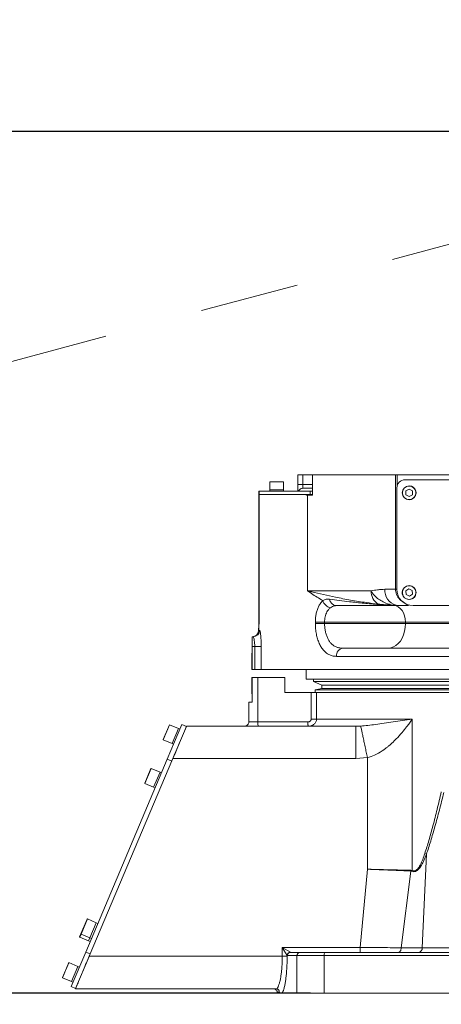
# Model space of a CAD drawing. Header units: millimetres. Extents: x 51337 to 61814, y -21781 to -12277.
# Tile 101 of 256: x 54703 to 54961, y -15901 to -15299. Entities that reach past the tile are written whole.
import ezdxf

# ---------------------------------------------------------------- set-up
doc = ezdxf.new("R2010")
doc.units = ezdxf.units.MM
doc.header["$LTSCALE"] = 0.3175
doc.linetypes.add('CENTER', pattern=[50.8, 31.75, -6.35, 6.35, -6.35])
for name, color, linetype, lineweight in [('1轮廓实线层', 7, 'Continuous', 18), ('7标注层', 4, 'Continuous', 13), ('cen', 2, 'CENTER', 18), ('sub', 1, 'Continuous', 18), ('粗实线', 7, 'Continuous', 18)]:
    doc.layers.add(name, color=color, linetype=linetype, lineweight=lineweight)
doc.styles.add('标准汉字', font='gbenor.shx', dxfattribs={"bigfont": 'gbcbig.shx'})
doc.dimstyles.new('M1：18.5', dxfattribs={"dimscale": 18.5, "dimtxt": 3.5, "dimasz": 2.5, "dimexe": 2, "dimexo": 0, "dimgap": 1.5, "dimtad": 1, "dimdec": 4, "dimdsep": 46, "dimtxsty": '标准汉字', "dimcen": 5, "dimdle": 5, "dimclrd": 1, "dimclre": 1, "dimclrt": 256, "dimadec": 4, "dimazin": 2, "dimtfac": 1, "dimtdec": 4, "dimtmove": 2, "dimatfit": 3, "dimfxl": 1, "dimfrac": 2, "dimtolj": 1, "dimarcsym": 0})

# ---------------------------------------------------------------- blocks, each defined once
blk = doc.blocks.new('*D2')
at = {"layer": '7标注层', "color": 1, "lineweight": -2, "ltscale": 30, "transparency": 16777216}
for p, q in [((55119.22, -14607.21), (54108.78, -14607.21)), ((54145.78, -14653.46), (54145.78, -15320.96)), ((55073.1, -15367.21), (54108.78, -15367.21))]:
    blk.add_line(p, q, dxfattribs=at)
at = {"layer": '7标注层', "color": 1, "lineweight": 18, "transparency": 16777216}
for points in [[(54153.49, -14653.46), (54138.07, -14653.46), (54145.78, -14607.21)], [(54138.07, -15320.96), (54153.49, -15320.96), (54145.78, -15367.21)]]:
    blk.add_solid(points, dxfattribs=at)
at = {"layer": 'Defpoints', "color": 0, "lineweight": 18, "transparency": 16777216}
for p in [(55119.22, -14607.21), (54145.78, -15367.21), (55073.1, -15367.21)]:
    blk.add_point(p, dxfattribs=at)
at = {"layer": '7标注层', "transparency": 16777216, "insert": (54085.66, -14987.21), "char_height": 64.75, "attachment_point": 5, "rotation": 90, "style": '标准汉字'}
blk.add_mtext('\\A1;760', dxfattribs=at)
blk = doc.blocks.new('*D5')
at = {"layer": '7标注层', "color": 1, "lineweight": -2, "ltscale": 30, "transparency": 16777216}
for p, q in [((54423.73, -15374.81), (54405.93, -15323.13)), ((54488.84, -15563.91), (54242.86, -15629.82))]:
    blk.add_line(p, q, dxfattribs=at)
blk.add_arc((54488.84, -15563.91), 217.66, 121.19791, 182.80209, dxfattribs=at)
at = {"layer": '7标注层', "color": 1, "lineweight": 18, "transparency": 16777216}
for points in [[(54379.37, -15384.71), (54372.83, -15370.75), (54417.98, -15358.11)], [(54263.83, -15575.74), (54279.06, -15573.36), (54278.6, -15620.24)]]:
    blk.add_solid(points, dxfattribs=at)
at = {"layer": 'Defpoints', "color": 0, "lineweight": 18, "transparency": 16777216}
for p in [(55222.94, -15367.21), (54423.73, -15374.81), (54296.66, -15461.73), (54488.84, -15563.91), (54488.84, -15563.91)]:
    blk.add_point(p, dxfattribs=at)
at = {"layer": '7标注层', "transparency": 16777216, "insert": (54243.58, -15433.5), "char_height": 64.75, "attachment_point": 5, "rotation": 62, "style": '标准汉字'}
blk.add_mtext('\\A1;86%%d', dxfattribs=at)
blk = doc.blocks.new('*D7')
at = {"layer": '7标注层', "color": 1, "lineweight": -2, "ltscale": 30, "transparency": 16777216}
blk.add_arc((55222.94, -15367.21), 178.18, 104.91417, 180.08583, dxfattribs=at)
at = {"layer": '7标注层', "color": 1, "lineweight": 18, "transparency": 16777216}
for points in [[(55178.09, -15202.67), (55176.09, -15187.39), (55222.94, -15189.03)], [(55037.12, -15368.49), (55052.41, -15366.46), (55050.83, -15413.32)]]:
    blk.add_solid(points, dxfattribs=at)
at = {"layer": 'Defpoints', "color": 0, "lineweight": 18, "transparency": 16777216}
for p in [(55222.94, -14503.48), (55081.58, -15258.74), (55222.94, -15367.21), (55222.94, -15491.87), (54488.84, -15563.91)]:
    blk.add_point(p, dxfattribs=at)
at = {"layer": '7标注层', "transparency": 16777216, "insert": (55033.88, -15222.14), "char_height": 64.75, "attachment_point": 5, "rotation": 52.5, "style": '标准汉字'}
blk.add_mtext('\\A1;105%%d', dxfattribs=at)
blk = doc.blocks.new('*D14')
at = {"layer": '7标注层', "color": 1, "lineweight": -2, "ltscale": 30, "transparency": 16777216}
for p, q in [((55073.1, -15367.21), (54108.78, -15367.21)), ((54145.78, -15413.46), (54145.78, -15847.96)), ((54880.62, -15894.21), (54108.78, -15894.21))]:
    blk.add_line(p, q, dxfattribs=at)
at = {"layer": '7标注层', "color": 1, "lineweight": 18, "transparency": 16777216}
for points in [[(54153.49, -15413.46), (54138.07, -15413.46), (54145.78, -15367.21)], [(54138.07, -15847.96), (54153.49, -15847.96), (54145.78, -15894.21)]]:
    blk.add_solid(points, dxfattribs=at)
at = {"layer": 'Defpoints', "color": 0, "lineweight": 18, "transparency": 16777216}
for p in [(55073.1, -15367.21), (54145.78, -15894.21), (54880.62, -15894.21)]:
    blk.add_point(p, dxfattribs=at)
at = {"layer": '7标注层', "transparency": 16777216, "insert": (54085.66, -15630.71), "char_height": 64.75, "attachment_point": 5, "rotation": 90, "style": '标准汉字'}
blk.add_mtext('\\A1;527', dxfattribs=at)
blk = doc.blocks.new('*D21')
at = {"layer": '7标注层', "color": 1, "lineweight": -2, "ltscale": 30, "transparency": 16777216}
for p, q in [((53788.54, -14715.21), (57415.23, -14715.21)), ((57378.23, -15320.96), (57378.23, -14761.46)), ((57083.27, -15367.21), (57415.23, -15367.21))]:
    blk.add_line(p, q, dxfattribs=at)
at = {"layer": '7标注层', "color": 1, "lineweight": 18, "transparency": 16777216}
for points in [[(57385.94, -14761.46), (57370.53, -14761.46), (57378.23, -14715.21)], [(57370.53, -15320.96), (57385.94, -15320.96), (57378.23, -15367.21)]]:
    blk.add_solid(points, dxfattribs=at)
at = {"layer": 'Defpoints', "color": 0, "lineweight": 18, "transparency": 16777216}
for p in [(53788.54, -14715.21), (57378.23, -14715.21), (57083.27, -15367.21)]:
    blk.add_point(p, dxfattribs=at)
at = {"layer": '7标注层', "transparency": 16777216, "insert": (57318.11, -15041.21), "char_height": 64.75, "attachment_point": 5, "rotation": 90, "style": '标准汉字'}
blk.add_mtext('\\A1;652', dxfattribs=at)
blk = doc.blocks.new('*D25')
at = {"layer": '7标注层', "color": 1, "lineweight": -2, "ltscale": 30, "transparency": 16777216}
for p, q in [((57083.27, -15367.21), (57415.23, -15367.21)), ((57378.23, -15413.46), (57378.23, -16394.6)), ((54513.3, -16440.85), (57415.23, -16440.85))]:
    blk.add_line(p, q, dxfattribs=at)
at = {"layer": '7标注层', "color": 1, "lineweight": 18, "transparency": 16777216}
for points in [[(57385.94, -15413.46), (57370.53, -15413.46), (57378.23, -15367.21)], [(57370.53, -16394.6), (57385.94, -16394.6), (57378.23, -16440.85)]]:
    blk.add_solid(points, dxfattribs=at)
at = {"layer": 'Defpoints', "color": 0, "lineweight": 18, "transparency": 16777216}
for p in [(57083.27, -15367.21), (54513.3, -16440.85), (57378.23, -16440.85)]:
    blk.add_point(p, dxfattribs=at)
at = {"layer": '7标注层', "transparency": 16777216, "insert": (57318.11, -15904.03), "char_height": 64.75, "attachment_point": 5, "rotation": 90, "style": '标准汉字'}
blk.add_mtext('\\A1;1073.6', dxfattribs=at)
blk = doc.blocks.new('*D26')
at = {"layer": '7标注层', "color": 1, "lineweight": -2, "ltscale": 30, "transparency": 16777216}
for p, q in [((57083.27, -15367.21), (57572.12, -15367.21)), ((57535.12, -16602.81), (57535.12, -15413.46)), ((54306.71, -16649.06), (57572.12, -16649.06))]:
    blk.add_line(p, q, dxfattribs=at)
at = {"layer": '7标注层', "color": 1, "lineweight": 18, "transparency": 16777216}
for points in [[(57542.83, -15413.46), (57527.41, -15413.46), (57535.12, -15367.21)], [(57527.41, -16602.81), (57542.83, -16602.81), (57535.12, -16649.06)]]:
    blk.add_solid(points, dxfattribs=at)
at = {"layer": 'Defpoints', "color": 0, "lineweight": 18, "transparency": 16777216}
for p in [(57083.27, -15367.21), (57535.12, -15367.21), (54306.71, -16649.06)]:
    blk.add_point(p, dxfattribs=at)
at = {"layer": '7标注层', "transparency": 16777216, "insert": (57474.99, -16008.13), "char_height": 64.75, "attachment_point": 5, "rotation": 90, "style": '标准汉字'}
blk.add_mtext('\\A1;1281.9', dxfattribs=at)
blk = doc.blocks.new('*D29')
at = {"layer": '7标注层', "color": 1, "lineweight": -2, "ltscale": 30, "transparency": 16777216}
for p, q in [((53362.62, -15367.21), (53362.62, -17378.73)), ((55072.94, -15907.73), (55072.94, -17378.73)), ((55026.69, -17341.73), (53408.87, -17341.73))]:
    blk.add_line(p, q, dxfattribs=at)
at = {"layer": '7标注层', "color": 1, "lineweight": 18, "transparency": 16777216}
for points in [[(53408.87, -17334.03), (53408.87, -17349.44), (53362.62, -17341.73)], [(55026.69, -17349.44), (55026.69, -17334.03), (55072.94, -17341.73)]]:
    blk.add_solid(points, dxfattribs=at)
at = {"layer": 'Defpoints', "color": 0, "lineweight": 18, "transparency": 16777216}
for p in [(53362.62, -15367.21), (55072.94, -15907.73), (53362.62, -17341.73)]:
    blk.add_point(p, dxfattribs=at)
at = {"layer": '7标注层', "transparency": 16777216, "insert": (54217.78, -17281.61), "char_height": 64.75, "attachment_point": 5, "style": '标准汉字'}
blk.add_mtext('\\A1;1710.3', dxfattribs=at)

msp = doc.modelspace()

# ---------------------------------------------------------------- linework, layer by layer
at = {"layer": '1轮廓实线层', "ltscale": 30}
for points in [[(54940.94446, -15592.45784), (54942.11697, -15592.2929), (54943.26897, -15591.76581)], [(54943.26897, -15652.76581), (54944.21443, -15651.92257), (54944.75668, -15651.08652)], [(54938.69525, -15667.20784), (54938.55948, -15665.25693), (54938.1574, -15663.381), (54937.50445, -15661.65213), (54936.62574, -15660.13677), (54935.55502, -15658.89314), (54934.33344, -15657.96904), (54933.00796, -15657.39998), (54931.6295, -15657.20784)], [(54928.09662, -15683.20784), (54929.75461, -15683.02316), (54931.37178, -15682.47368), (54932.9083, -15681.57293), (54934.32634, -15680.34309), (54935.59098, -15678.81444), (54936.67109, -15677.02462), (54937.54007, -15675.01769), (54938.17651, -15672.84309), (54938.56476, -15670.55435), (54938.69525, -15668.20784)]]:
    msp.add_lwpolyline(points, dxfattribs=at)
for centre, radius, start, end in [((54855.79446, -15581.50784), 0.1, 90, 180), ((54864.09446, -15581.50784), 0.1, 0, 90), ((54938.44446, -15585.20784), 5, 90, 180), ((54940.94446, -15588.20784), 4.25, 303.15761964, 90), ((54935.81716, -15647.6517), 9.78673, 177.40054279, 252.1395994), ((54943.44446, -15647.20784), 10, 180, 270), ((54940.94446, -15649.20784), 4.25, 153.7656287, 303.15761964), ((54896.76024, -15652.75325), 4.46558, 186.13112453, 265.97867089), ((54926.93547, -15648.44688), 9.23314, 178.51644383, 237.34077908), ((54894.2809, -15652.26759), 6.36587, 196.85039088, 257.30653089), ((54917.19278, -15662.25955), 7.68975, 47.95022604, 51.75531594), ((54924.4687, -15653.44815), 3.75975, 235.57444489, 269.66680483), ((54928.71595, -15662.46735), 6.06267, 64.34805634, 66.69314827), ((54932.48583, -15653.91541), 3.29243, 249.64304664, 269.91069122), ((54930.95185, -15662.30474), 5.65397, 68.14378349, 70.753549), ((54934.08531, -15653.62128), 3.58655, 253.33380191, 269.95977173), ((54834.09989, -15668.20784), 15, 355.45694653, 0), ((54844.94446, -15672.20784), 4, 270, 0), ((54845.57354, -15672.2134), 3.99444, 270.07996595, 0.07974336), ((54901.0695, -15687.73317), 4.56529, 97.58622092, 185.96801846), ((54794.51123, -15730.09152), 0.1, 67.06088833, 157.06088834), ((54790.69166, -15739.11653), 0.1, 157.06088833, 247.06088833), ((54783.20841, -15756.79819), 0.1, 67.06088833, 157.06088834), ((54779.38883, -15765.8232), 0.1, 157.06088834, 247.06088833), ((54744.23314, -15848.89014), 0.1, 67.06088834, 157.06088834), ((54740.41356, -15857.91516), 0.1, 157.06088833, 247.06088834), ((54739.63406, -15859.75699), 0.1, 157.06088834, 247.06088833), ((54868.40291, -15871.20417), 2.03206, 91.54116049, 178.45883951), ((54868.47758, -15871.19617), 1.98837, 90.3402506, 180.33625666), ((54874.25139, -15871.19254), 1.98476, 90.44852995, 180.44161506), ((54891.25852, -15870.74283), 2.33367, 138.87085886, 191.49373028), ((54946.28242, -15866.59242), 2.64816, 279.01894231, 4.37698476), ((54732.93031, -15875.59681), 0.1, 67.06088834, 157.06088834), ((54729.11073, -15884.62182), 0.1, 157.06088834, 247.06088834)]:
    msp.add_arc(centre, radius, start, end, dxfattribs=at)
at = {"layer": 'cen', "ltscale": 30}
msp.add_line((55222.94446, -15367.20784), (54488.84083, -15563.91031), dxfattribs=at)
at = {"layer": 'sub', "color": 4, "ltscale": 30}
for centre, radius, start, end in [((55222.94446, -15367.20784), 1860.32904, 295, 195), ((54823.21592, -15822.95312), 691.2626, 243.36339514, 12.56076611)]:
    msp.add_arc(centre, radius, start, end, dxfattribs=at)
at = {"layer": '粗实线', "ltscale": 30}
for p, q in [((54855.79446, -15581.40784), (54864.09446, -15581.40784)), ((54875.94446, -15577.20784), (54872.94446, -15577.20784)), ((54872.94446, -15577.20784), (54872.94446, -15583.20784)), ((54875.94446, -15577.20784), (54881.83297, -15577.20784)), ((54875.94446, -15577.20784), (54875.94446, -15583.20784)), ((54881.83297, -15577.20784), (54881.83297, -15589.70784)), ((54881.83297, -15577.20784), (54932.57747, -15577.20784)), ((54932.57747, -15647.20784), (54932.57747, -15577.20784)), ((54932.57747, -15577.20784), (54933.64426, -15577.20784)), ((54933.64426, -15577.20784), (54933.64426, -15583.80851)), ((54933.64426, -15577.20784), (55047.77128, -15577.20784)), ((55068.31435, -15580.20784), (54938.44446, -15580.20784)), ((54849.09989, -15587.20784), (54849.09989, -15589.20784)), ((54849.09989, -15587.20784), (54849.27923, -15587.20784)), ((54849.27923, -15587.20784), (54849.27923, -15589.20784)), ((54849.27923, -15587.20784), (54880.43997, -15587.20784)), ((54855.69446, -15581.50784), (54855.69446, -15586.40784)), ((54864.19446, -15581.50784), (54855.69446, -15581.50784)), ((54855.69446, -15586.40784), (54855.69446, -15587.20784)), ((54855.69446, -15586.40784), (54864.19446, -15586.40784)), ((54855.69446, -15586.40784), (54859.94446, -15586.40784)), ((54859.94446, -15586.40784), (54864.19446, -15586.40784)), ((54864.19446, -15586.40784), (54864.19446, -15581.50784)), ((54864.19446, -15587.20784), (54864.19446, -15586.40784)), ((54875.94446, -15583.20784), (54872.94446, -15583.20784)), ((54872.94446, -15583.20784), (54872.94446, -15587.20784)), ((54875.94446, -15583.20784), (54875.94446, -15585.4439)), ((54875.94446, -15583.20784), (54881.83297, -15583.20784)), ((54875.94446, -15585.4439), (54881.83297, -15585.4439)), ((54880.43997, -15589.20784), (54880.43997, -15587.20784)), ((54880.43997, -15587.20784), (54881.83297, -15587.20784)), ((54933.44446, -15585.20784), (54933.44446, -15647.20784)), ((54940.94446, -15585.91784), (54938.96126, -15587.06284)), ((54938.96126, -15587.06284), (54938.96126, -15589.35284)), ((54942.92766, -15587.06284), (54940.94446, -15585.91784)), ((54942.92766, -15589.35284), (54942.92766, -15587.06284)), ((54849.09989, -15589.20784), (54849.09989, -15668.20784)), ((54849.27923, -15589.20784), (54880.43997, -15589.20784)), ((54849.27923, -15668.20784), (54849.27923, -15589.20784)), ((54876.845, -15589.20784), (54849.27923, -15589.20784)), ((54878.8146, -15648.20784), (54878.8146, -15589.70784)), ((54881.83297, -15589.70784), (54878.8146, -15589.70784)), ((54880.56926, -15589.20784), (54880.43997, -15589.20784)), ((54880.56926, -15589.20784), (54881.83297, -15589.20784)), ((54938.96126, -15589.35284), (54940.94446, -15590.49784)), ((54940.94446, -15590.49784), (54942.92766, -15589.35284)), ((54932.57747, -15647.20784), (54926.0405, -15647.20784)), ((54933.44446, -15647.20784), (54932.57747, -15647.20784)), ((54940.79406, -15646.92278), (54938.89034, -15648.19556)), ((54942.84818, -15647.93506), (54940.79406, -15646.92278)), ((54878.8146, -15648.20784), (54917.70543, -15648.20784)), ((54938.89034, -15648.19556), (54939.04074, -15650.48061)), ((54939.04074, -15650.48061), (54941.09485, -15651.49289)), ((54941.09485, -15651.49289), (54942.99857, -15650.22012)), ((54942.99857, -15650.22012), (54942.84818, -15647.93506)), ((54931.11468, -15656.89939), (54932.81558, -15656.96677)), ((54931.3405, -15657.00221), (54933.0567, -15657.05717)), ((54934.08279, -15657.20784), (54932.4807, -15657.20784)), ((54932.81558, -15656.96677), (54940.5751, -15657.20784)), ((55143.42705, -15657.20784), (54943.44446, -15657.20784)), ((54849.09989, -15668.20784), (54849.27923, -15668.20784)), ((54883.63276, -15668.20784), (54883.63276, -15667.20784)), ((54889.26829, -15667.20784), (54883.63276, -15667.20784)), ((54889.26829, -15668.20784), (54883.63276, -15668.20784)), ((54938.69525, -15667.20784), (54889.26829, -15667.20784)), ((54889.26829, -15667.20784), (54889.26829, -15668.20784)), ((54889.26829, -15668.20784), (54938.69525, -15668.20784)), ((55118.18255, -15667.20784), (54938.69525, -15667.20784)), ((54938.69525, -15667.20784), (54938.69525, -15668.20784)), ((54938.69525, -15668.20784), (55118.18255, -15668.20784)), ((54844.94446, -15676.20784), (54845.57911, -15676.20784)), ((54844.94446, -15682.20784), (54844.94446, -15676.20784)), ((54848.94446, -15672.08078), (54848.94446, -15672.20784)), ((54848.94446, -15672.20784), (54849.56798, -15672.20784)), ((54846.54879, -15682.20784), (54844.94446, -15682.20784)), ((54844.94446, -15682.20784), (54844.94446, -15696.20784)), ((54846.54879, -15682.20784), (54850.52064, -15682.20784)), ((54846.54879, -15696.20784), (54846.54879, -15682.20784)), ((54850.52064, -15682.20784), (54850.52064, -15696.20784)), ((54900.4668, -15683.20784), (55117.91217, -15683.20784)), ((54844.81946, -15686.20784), (54844.94446, -15686.20784)), ((54844.81946, -15686.83284), (54844.81946, -15686.20784)), ((54844.94446, -15686.83284), (54844.81946, -15686.83284)), ((54844.81946, -15695.58284), (54844.81946, -15686.83284)), ((55118.93883, -15688.20784), (54896.52895, -15688.20784)), ((54844.75696, -15693.08284), (54844.81946, -15693.08284)), ((54844.75696, -15696.20784), (54844.75696, -15693.08284)), ((54844.81946, -15695.58284), (54844.94446, -15695.58284)), ((54844.81946, -15696.20784), (54844.81946, -15695.58284)), ((54844.75696, -15696.20784), (54844.81946, -15696.20784)), ((54844.75696, -15704.33284), (54844.75696, -15701.20784)), ((54844.75696, -15701.20784), (54844.81946, -15701.20784)), ((54844.94446, -15696.20784), (54844.81946, -15696.20784)), ((54844.81946, -15701.20784), (54844.94446, -15701.20784)), ((54844.81946, -15701.83284), (54844.81946, -15701.20784)), ((54844.94446, -15701.83284), (54844.81946, -15701.83284)), ((54844.81946, -15710.58284), (54844.81946, -15701.83284)), ((54846.54879, -15696.20784), (54844.94446, -15696.20784)), ((54844.94446, -15701.20784), (54848.4671, -15701.20784)), ((54844.94446, -15716.20784), (54844.94446, -15701.20784)), ((54850.52064, -15696.20784), (54846.54879, -15696.20784)), ((54848.4671, -15701.20784), (54848.4671, -15728.33104)), ((54848.4671, -15701.20784), (54864.94446, -15701.20784)), ((54850.52064, -15696.20784), (55296.39881, -15696.20784)), ((54864.94446, -15701.20784), (54864.94446, -15710.20784)), ((54877.94446, -15696.20784), (54877.94446, -15702.20784)), ((54844.75696, -15704.33284), (54844.81946, -15704.33284)), ((55266.57433, -15702.20784), (54877.94446, -15702.20784)), ((54882.58233, -15702.20784), (54882.58233, -15703.57709)), ((54882.58233, -15703.57709), (54887.51063, -15705.90193)), ((54897.10163, -15703.57709), (54882.58233, -15703.57709)), ((54887.51063, -15705.90193), (54887.51063, -15707.93871)), ((54901.65404, -15705.90193), (54887.51063, -15705.90193)), ((55263.30658, -15703.57709), (54897.10163, -15703.57709)), ((55258.37828, -15705.90193), (54901.65404, -15705.90193)), ((54844.81946, -15710.58284), (54844.94446, -15710.58284)), ((54844.81946, -15711.20784), (54844.81946, -15710.58284)), ((54844.94446, -15711.20784), (54844.81946, -15711.20784)), ((54864.94446, -15710.20784), (54881.02492, -15710.20784)), ((54881.02492, -15726.61104), (54881.02492, -15710.20784)), ((54881.02492, -15710.20784), (54884.31684, -15710.20784)), ((54887.51063, -15707.93871), (54883.44446, -15708.6595)), ((54883.44446, -15708.6595), (54883.44446, -15710.20784)), ((54897.898, -15708.6595), (54883.44446, -15708.6595)), ((54884.31684, -15710.20784), (54884.31684, -15726.61104)), ((54884.31684, -15710.20784), (55262.94446, -15710.20784)), ((54901.65404, -15707.93871), (54887.51063, -15707.93871)), ((55262.44446, -15708.6595), (54897.898, -15708.6595)), ((55258.37828, -15707.93871), (54901.65404, -15707.93871)), ((54842.94446, -15728.33104), (54842.94446, -15716.20784)), ((54844.94446, -15716.20784), (54842.94446, -15716.20784)), ((54790.59957, -15739.07756), (54794.41914, -15730.05254)), ((54794.55021, -15729.99943), (54790.65268, -15739.20862)), ((54793.1095, -15751.10711), (54802.07381, -15729.92596)), ((54799.98363, -15732.29897), (54794.55021, -15729.99943)), ((54804.83657, -15731.09522), (54796.54321, -15750.69104)), ((54802.07381, -15729.92596), (54804.83657, -15731.09522)), ((54804.91452, -15730.91104), (54908.37273, -15730.91104)), ((54842.94446, -15728.33104), (54848.4671, -15728.33104)), ((54848.4671, -15728.33104), (54879.03564, -15728.33104)), ((54884.31684, -15726.61104), (54942.82524, -15726.61104)), ((54908.37273, -15730.91104), (54908.7655, -15730.89835)), ((54908.37273, -15730.91104), (54908.37273, -15750.69104)), ((54908.7655, -15730.89835), (54911.38103, -15730.81384)), ((54942.82524, -15726.61104), (54942.82524, -15819.19198)), ((54799.98363, -15732.29897), (54796.08611, -15741.50816)), ((54796.08611, -15741.50816), (54799.96682, -15732.33869)), ((54799.96682, -15732.33869), (54799.98363, -15732.29897)), ((54800.90455, -15732.68872), (54799.98363, -15732.29897)), ((54790.65268, -15739.20862), (54796.08611, -15741.50816)), ((54796.08611, -15741.50816), (54797.00703, -15741.89792)), ((54743.22116, -15868.98482), (54793.1095, -15751.10711)), ((54796.54321, -15750.69104), (54745.38355, -15871.57264)), ((54795.87226, -15752.27637), (54793.1095, -15751.10711)), ((54908.37273, -15750.69104), (54796.54321, -15750.69104)), ((54915.43172, -15750.14675), (54908.37273, -15750.69104)), ((54915.43172, -15818.36385), (54915.43172, -15750.14675)), ((54779.29674, -15765.78422), (54783.11631, -15756.75921)), ((54783.24738, -15756.70609), (54779.34985, -15765.91529)), ((54788.68081, -15759.00564), (54783.24738, -15756.70609)), ((54788.68081, -15759.00564), (54784.78328, -15768.21483)), ((54784.78328, -15768.21483), (54788.664, -15759.04536)), ((54788.664, -15759.04536), (54788.68081, -15759.00564)), ((54789.60173, -15759.39539), (54788.68081, -15759.00564)), ((54779.34985, -15765.91529), (54784.78328, -15768.21483)), ((54784.78328, -15768.21483), (54785.7042, -15768.60458)), ((54948.92285, -15866.39032), (54951.51126, -15809.23437)), ((54950.53272, -15808.78428), (54951.51126, -15809.23437)), ((54910.91217, -15866.20783), (54915.43172, -15818.36385)), ((54941.99697, -15819.49036), (54936.14673, -15866.39032)), ((54942.01761, -15819.04027), (54941.99697, -15819.49036)), ((54942.66166, -15819.64207), (54941.99697, -15819.49036)), ((54942.01761, -15819.04027), (54942.82524, -15819.19198)), ((54942.82524, -15819.19198), (54942.66166, -15819.64207)), ((54740.32147, -15857.87618), (54744.14105, -15848.85117)), ((54744.27211, -15848.79805), (54740.37459, -15858.00725)), ((54749.70554, -15851.09759), (54744.27211, -15848.79805)), ((54749.70554, -15851.09759), (54745.80801, -15860.30679)), ((54745.80801, -15860.30679), (54749.68873, -15851.13731)), ((54749.68873, -15851.13731), (54749.70554, -15851.09759)), ((54750.62646, -15851.48734), (54749.70554, -15851.09759)), ((54739.54196, -15859.71802), (54740.32147, -15857.87618)), ((54740.37459, -15858.00725), (54739.59508, -15859.84909)), ((54740.37459, -15858.00725), (54745.80801, -15860.30679)), ((54739.59508, -15859.84909), (54745.02851, -15862.14863)), ((54745.02851, -15862.14863), (54745.80801, -15860.30679)), ((54745.02851, -15862.14863), (54745.94943, -15862.53838)), ((54745.80801, -15860.30679), (54746.72893, -15860.69654)), ((54734.25684, -15890.16597), (54743.22116, -15868.98482)), ((54743.22116, -15868.98482), (54745.98392, -15870.15407)), ((54863.40658, -15866.20784), (54868.34826, -15869.17285)), ((54863.40658, -15866.20784), (54910.91217, -15866.20784)), ((54866.37159, -15871.14952), (54863.40658, -15866.20784)), ((54863.40658, -15871.57264), (54863.40658, -15866.20784)), ((54868.34826, -15869.17285), (54868.46577, -15869.20784)), ((54868.46577, -15869.20784), (54874.23586, -15869.20784)), ((54874.23586, -15869.20784), (54889.50073, -15869.20784)), ((54889.50073, -15869.20784), (54993.15789, -15869.20784)), ((54910.91219, -15866.20784), (54910.91219, -15869.20784)), ((54936.14673, -15866.39032), (54948.92285, -15866.39032)), ((54948.92285, -15866.39032), (54995.02043, -15866.39032)), ((54729.01864, -15884.58285), (54732.83822, -15875.55784)), ((54732.96928, -15875.50472), (54729.07176, -15884.71391)), ((54738.40271, -15877.80426), (54732.96928, -15875.50472)), ((54745.35471, -15871.64078), (54737.0196, -15891.33522)), ((54863.40658, -15871.57264), (54745.38355, -15871.57264)), ((54863.40658, -15871.57264), (54866.37159, -15871.57264)), ((54866.37159, -15871.14952), (54866.37159, -15871.57264)), ((54866.48925, -15871.20784), (54866.37159, -15871.14952)), ((54872.26669, -15871.20784), (54866.48925, -15871.20784)), ((54872.26669, -15894.20784), (54872.26669, -15871.20784)), ((54888.97165, -15871.20784), (54872.26669, -15871.20784)), ((54888.97165, -15894.20784), (54888.97165, -15871.20784)), ((54992.92753, -15871.20784), (54888.97165, -15871.20784)), ((54738.40271, -15877.80426), (54734.50518, -15887.01346)), ((54734.50518, -15887.01346), (54738.3859, -15877.84398)), ((54738.3859, -15877.84398), (54738.40271, -15877.80426)), ((54739.32363, -15878.19401), (54738.40271, -15877.80426)), ((54729.07176, -15884.71391), (54734.50518, -15887.01346)), ((54734.50518, -15887.01346), (54735.4261, -15887.40321)), ((54737.0196, -15891.33522), (54734.25684, -15890.16597)), ((54859.59501, -15891.52464), (54736.93944, -15891.52464)), ((54860.33185, -15893.51984), (54861.53772, -15893.51984)), ((54860.33185, -15893.51984), (54860.33783, -15894.20784)), ((54861.98002, -15894.20784), (54860.33783, -15894.20784)), ((54861.98002, -15894.20784), (54861.53772, -15893.51984)), ((54872.26669, -15894.20784), (54863.16685, -15894.20784)), ((54888.97165, -15894.20784), (54872.26669, -15894.20784)), ((54986.07289, -15894.20784), (54888.97165, -15894.20784))]:
    msp.add_line(p, q, dxfattribs=at)
for centre, radius in [((54940.94446, -15588.20784), 4.25), ((54940.94446, -15588.20784), 4.15), ((54940.94446, -15649.20784), 4.25), ((54940.94446, -15649.20784), 4.15)]:
    msp.add_circle(centre, radius, dxfattribs=at)
for points, knots in [([(54873.41133, -15587.20784), (54873.64055, -15586.83759), (54874.05757, -15586.16399), (54875.0075, -15585.5601), (54875.6527, -15585.48009), (54875.94446, -15585.4439)], [0, 0, 0, 0, 59539.801524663, 108322.35925063, 148590.338178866, 148590.338178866, 148590.338178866, 148590.338178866]), ([(54878.8146, -15589.70784), (54878.79898, -15589.70392), (54878.1322, -15589.53683), (54877.48097, -15589.37038), (54876.845, -15589.20784)], [0, 0, 0, 0, 2461.601206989, 105096.945561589, 105096.945561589, 105096.945561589, 105096.945561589]), ([(54926.0405, -15647.20784), (54925.3433, -15647.22224), (54923.88886, -15647.2523), (54921.10665, -15647.52748), (54919.02923, -15647.94303), (54917.70544, -15648.20784)], [0, 0, 0, 0, 37304.384920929, 77822.323482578, 148993.394408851, 148993.394408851, 148993.394408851, 148993.394408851]), ([(54937.91687, -15655.33853), (54937.46577, -15655.08453), (54935.97957, -15654.24766), (54934.35419, -15652.54726), (54933.21847, -15650.49736), (54932.67643, -15648.87389), (54932.60988, -15647.75348), (54932.57747, -15647.20784)], [0, 0, 0, 0, 35245.638910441, 116122.032005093, 154953.257437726, 193743.286947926, 230566.689099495, 230566.689099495, 230566.689099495, 230566.689099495]), ([(54888.18835, -15654.11288), (54885.83207, -15652.69264), (54882.60238, -15650.74595), (54879.63166, -15648.7614), (54878.82952, -15648.21794), (54878.8146, -15648.20784)], [0, 0, 0, 0, 107896.104916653, 147889.872443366, 148647.716805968, 148647.716805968, 148647.716805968, 148647.716805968]), ([(54878.8146, -15648.20784), (54878.83079, -15648.21169), (54879.68651, -15648.41549), (54885.19244, -15649.7173), (54893.82814, -15651.65779), (54905.11671, -15653.82325), (54913.81105, -15655.25097), (54919.55424, -15655.93467), (54921.95289, -15656.22022)], [0, 0, 0, 0, 334.03309168, 17653.058409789, 112784.593961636, 169768.231638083, 226803.74226334, 267708.610570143, 267708.610570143, 267708.610570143, 267708.610570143]), ([(54888.18835, -15654.11288), (54888.65221, -15653.87005), (54889.59065, -15653.37878), (54890.95028, -15653.12237), (54891.87854, -15653.19543), (54892.3202, -15653.23019)], [0, 0, 0, 0, 50392.682701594, 101949.488265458, 148743.562145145, 148743.562145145, 148743.562145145, 148743.562145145]), ([(54892.3202, -15653.23019), (54896.3212, -15653.76094), (54903.18622, -15654.67161), (54913.21507, -15655.79754), (54919.30009, -15656.29876), (54922.34318, -15656.54942)], [0, 0, 0, 0, 61191.33342199, 104993.718448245, 148812.97480058, 148812.97480058, 148812.97480058, 148812.97480058]), ([(54917.70544, -15648.20784), (54918.10906, -15648.85074), (54919.00623, -15650.27976), (54921.02016, -15652.30561), (54923.63251, -15654.20356), (54926.97352, -15655.92191), (54929.62976, -15656.54889), (54931.11468, -15656.89939)], [0, 0, 0, 0, 36042.919769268, 80114.513771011, 124215.152250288, 171036.259656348, 230392.747416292, 230392.747416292, 230392.747416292, 230392.747416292]), ([(54883.63276, -15667.20784), (54883.65335, -15666.41581), (54883.69581, -15664.782), (54884.05028, -15662.37993), (54884.63238, -15660.02085), (54885.47166, -15657.85713), (54886.62734, -15655.74515), (54887.62728, -15654.69956), (54888.18835, -15654.11288)], [0, 0, 0, 0, 39003.396969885, 80456.986252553, 121916.773173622, 166368.581598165, 210835.626506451, 267683.270704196, 267683.270704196, 267683.270704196, 267683.270704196]), ([(54892.8821, -15658.47787), (54892.42656, -15658.86728), (54891.61973, -15659.55701), (54890.6993, -15660.9691), (54889.84044, -15662.86291), (54889.33636, -15665.03431), (54889.28481, -15666.68033), (54889.26829, -15667.20784)], [0, 0, 0, 0, 49631.253531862, 87906.623995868, 126166.614742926, 196750.290882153, 230038.290636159, 230038.290636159, 230038.290636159, 230038.290636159]), ([(54896.44708, -15657.20784), (54896.06163, -15657.2262), (54894.81193, -15657.28576), (54893.67107, -15657.99049), (54892.8821, -15658.47787)], [0, 0, 0, 0, 32451.487449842, 105215.063862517, 105215.063862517, 105215.063862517, 105215.063862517]), ([(54924.44684, -15657.20784), (54918.98549, -15657.20784), (54909.70406, -15657.20784), (54900.31249, -15657.20784), (54896.44708, -15657.20784)], [0, 0, 0, 0, 61937.498274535, 105261.263186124, 105261.263186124, 105261.263186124, 105261.263186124]), ([(54921.95289, -15656.22022), (54923.43188, -15656.36516), (54926.3924, -15656.6553), (54929.53969, -15656.81798), (54931.11468, -15656.89939)], [0, 0, 0, 0, 52645.850025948, 105381.743285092, 105381.743285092, 105381.743285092, 105381.743285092]), ([(54922.34318, -15656.54942), (54924.38728, -15656.67899), (54927.3082, -15656.86414), (54930.40952, -15656.97033), (54931.3405, -15657.00221)], [0, 0, 0, 0, 73750.476863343, 105385.96207815, 105385.96207815, 105385.96207815, 105385.96207815]), ([(54932.4807, -15657.20784), (54931.08689, -15657.20784), (54928.29763, -15657.20784), (54925.73094, -15657.20784), (54924.44684, -15657.20784)], [0, 0, 0, 0, 52666.857196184, 105396.088762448, 105396.088762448, 105396.088762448, 105396.088762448]), ([(54933.0567, -15657.05717), (54935.1188, -15657.12169), (54937.5938, -15657.19913), (54940.12614, -15657.2078), (54940.56107, -15657.20784), (54940.5751, -15657.20784)], [0, 0, 0, 0, 123546.952135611, 148285.499219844, 149110.082879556, 149110.082879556, 149110.082879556, 149110.082879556]), ([(54940.5751, -15657.20784), (54940.5633, -15657.20784), (54938.38987, -15657.20784), (54936.23047, -15657.20784), (54934.08279, -15657.20784)], [0, 0, 0, 0, 572.313172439, 105462.965304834, 105462.965304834, 105462.965304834, 105462.965304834]), ([(54849.08324, -15669.39148), (54848.99999, -15670.22), (54848.9114, -15671.10165), (54848.95242, -15671.98138), (54848.95489, -15672.03439)], [0, 0, 0, 0, 98635.655359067, 104960.795721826, 104960.795721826, 104960.795721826, 104960.795721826]), ([(54849.27923, -15668.20784), (54849.27746, -15668.21814), (54849.05487, -15669.5138), (54849.00491, -15670.80242), (54848.95535, -15672.08078)], [0, 0, 0, 0, 834.825389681, 104963.858391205, 104963.858391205, 104963.858391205, 104963.858391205]), ([(54849.10986, -15669.39352), (54849.10452, -15669.22214), (54849.09342, -15668.86579), (54849.20298, -15668.47505), (54849.26625, -15668.25135), (54849.27752, -15668.21356), (54849.27923, -15668.20784)], [0, 0, 0, 0, 80959.204307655, 168335.476941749, 183403.829972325, 186094.021838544, 186094.021838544, 186094.021838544, 186094.021838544]), ([(54896.52895, -15688.20784), (54895.82842, -15688.16922), (54894.42777, -15688.09202), (54892.40482, -15687.43486), (54890.49062, -15686.32313), (54888.74853, -15684.7434), (54887.22519, -15682.7227), (54885.94581, -15680.33986), (54884.92731, -15677.6135), (54884.18753, -15674.63553), (54883.72196, -15671.46713), (54883.66249, -15669.29425), (54883.63276, -15668.20784)], [0, 0, 0, 0, 44119.003779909, 88212.996463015, 132592.5313972, 176950.294921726, 219658.628439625, 262353.456182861, 304441.100132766, 346521.168440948, 388423.876772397, 430324.10736079, 430324.10736079, 430324.10736079, 430324.10736079]), ([(54889.26829, -15668.20784), (54889.2912, -15669.01053), (54889.33772, -15670.6402), (54889.71412, -15673.00545), (54890.31643, -15675.25375), (54891.15141, -15677.29166), (54892.21654, -15679.09362), (54893.50015, -15680.60676), (54895.00059, -15681.80144), (54896.68739, -15682.63348), (54898.51871, -15683.12594), (54899.81373, -15683.18038), (54900.4668, -15683.20784)], [0, 0, 0, 0, 40559.269608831, 82345.947802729, 123092.638211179, 165051.200798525, 206620.193714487, 249367.663447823, 293369.873343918, 338493.830719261, 384029.351010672, 430353.10021477, 430353.10021477, 430353.10021477, 430353.10021477]), ([(54846.54879, -15682.20784), (54846.53556, -15681.53619), (54846.50908, -15680.19144), (54846.31135, -15678.40061), (54846.04617, -15677.04402), (54845.78367, -15676.31398), (54845.6377, -15676.23824), (54845.57911, -15676.20784)], [0, 0, 0, 0, 48760.091080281, 97625.240089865, 146803.889737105, 196321.020765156, 229517.736348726, 229517.736348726, 229517.736348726, 229517.736348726]), ([(54849.56798, -15672.20784), (54849.62554, -15672.2585), (54849.76912, -15672.38486), (54850.02776, -15673.60705), (54850.2884, -15675.87389), (54850.48191, -15678.85729), (54850.50771, -15681.08959), (54850.52064, -15682.20784)], [0, 0, 0, 0, 32864.118634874, 81966.619723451, 131041.518796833, 180209.616610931, 229562.219662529, 229562.219662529, 229562.219662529, 229562.219662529]), ([(54796.54321, -15750.69104), (54797.11781, -15749.33334), (54798.30811, -15746.52086), (54800.05613, -15742.39059), (54801.69404, -15738.52048), (54803.10605, -15735.18415), (54804.15294, -15732.71053), (54804.79917, -15731.18359), (54804.87683, -15731.0001), (54804.91452, -15730.91104)], [0, 0, 0, 0, 39229.205256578, 81263.561662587, 125557.701008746, 171219.497368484, 219207.748493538, 265874.562556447, 309882.366054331, 309882.366054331, 309882.366054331, 309882.366054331]), ([(54839.94446, -15730.91104), (54840.3665, -15730.86721), (54841.22474, -15730.77808), (54842.23465, -15730.10033), (54842.84219, -15729.22101), (54842.91168, -15728.6163), (54842.94446, -15728.33104)], [0, 0, 0, 0, 53667.927066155, 109135.333815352, 149773.538736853, 186062.013929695, 186062.013929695, 186062.013929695, 186062.013929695]), ([(54848.78069, -15730.91104), (54848.73657, -15730.86721), (54848.64686, -15730.77808), (54848.5413, -15730.10033), (54848.47779, -15729.22101), (54848.47053, -15728.6163), (54848.4671, -15728.33104)], [0, 0, 0, 0, 53689.438187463, 109179.077323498, 149833.57080697, 186136.59110775, 186136.59110775, 186136.59110775, 186136.59110775]), ([(54879.03564, -15728.33104), (54879.29572, -15728.3091), (54879.8062, -15728.26605), (54880.36102, -15727.92459), (54880.70208, -15727.5767), (54880.88935, -15727.27947), (54881.00512, -15726.95382), (54881.01826, -15726.72637), (54881.02492, -15726.61104)], [0, 0, 0, 0, 71353.216415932, 140050.637007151, 173823.315919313, 205328.843550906, 236087.639865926, 267727.957170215, 267727.957170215, 267727.957170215, 267727.957170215]), ([(54879.34923, -15730.91104), (54879.32329, -15730.89582), (54879.27259, -15730.86605), (54879.20246, -15730.63609), (54879.14354, -15730.30644), (54879.08736, -15729.80942), (54879.04397, -15729.14066), (54879.03816, -15728.57607), (54879.03564, -15728.33104)], [0, 0, 0, 0, 45457.329496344, 88889.787916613, 128798.724161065, 164452.675485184, 222902.349743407, 267722.100121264, 267722.100121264, 267722.100121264, 267722.100121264]), ([(54884.31684, -15726.61104), (54884.29801, -15726.89296), (54884.26008, -15727.46069), (54883.9619, -15728.27643), (54883.49864, -15729.02559), (54882.65832, -15729.90376), (54881.26539, -15730.72608), (54879.99651, -15730.84856), (54879.34923, -15730.91104)], [0, 0, 0, 0, 31011.702282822, 62451.89489973, 94622.566306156, 127645.072994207, 196287.182142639, 267766.208900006, 267766.208900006, 267766.208900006, 267766.208900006]), ([(54911.38103, -15730.81384), (54912.81969, -15730.69486), (54915.91712, -15730.43869), (54920.60182, -15729.8277), (54925.72884, -15729.11511), (54931.18066, -15728.3175), (54936.89002, -15727.47572), (54940.83233, -15726.90138), (54942.82524, -15726.61104)], [0, 0, 0, 0, 35632.243588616, 76716.332876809, 121857.163217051, 169321.299267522, 218245.669225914, 268261.875166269, 268261.875166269, 268261.875166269, 268261.875166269]), ([(54911.38103, -15730.81384), (54911.41953, -15730.99762), (54911.49801, -15731.37219), (54911.7738, -15732.68843), (54912.17312, -15734.59431), (54912.69734, -15737.09626), (54913.31969, -15740.06656), (54914.00657, -15743.34488), (54914.71836, -15746.74207), (54915.19871, -15749.03465), (54915.43172, -15750.14675)], [0, 0, 0, 0, 44112.449619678, 89906.590863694, 136394.40009439, 182540.475938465, 227436.280535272, 270433.945156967, 311183.772559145, 349573.728698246, 349573.728698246, 349573.728698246, 349573.728698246]), ([(54942.82524, -15726.61104), (54942.25353, -15727.42862), (54941.19967, -15728.93571), (54939.65803, -15730.9953), (54938.22619, -15732.83272), (54936.72521, -15734.66135), (54935.08415, -15736.54704), (54933.37365, -15738.38922), (54931.75765, -15740.0169), (54930.22312, -15741.45883), (54928.75556, -15742.74743), (54927.30528, -15743.93226), (54925.87605, -15745.01506), (54923.48516, -15746.67315), (54920.12093, -15748.67421), (54916.92618, -15749.67745), (54915.43172, -15750.14675)], [0, 0, 0, 0, 51783.453570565, 95455.058539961, 131015.38617926, 169210.606898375, 213584.895701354, 254586.449747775, 292231.857275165, 324841.335378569, 355962.306387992, 385617.608835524, 413833.64098902, 440641.053877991, 522450.483197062, 594356.111941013, 594356.111941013, 594356.111941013, 594356.111941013]), ([(54950.53272, -15808.78428), (54951.3678, -15806.10955), (54953.12189, -15800.49122), (54955.59846, -15791.49461), (54958.14109, -15781.58762), (54959.76342, -15774.63691), (54960.60777, -15771.01934)], [0, 0, 0, 0, 40626.204983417, 85336.061662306, 134177.041130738, 187185.516914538, 187185.516914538, 187185.516914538, 187185.516914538]), ([(54962.11658, -15771.46943), (54961.22876, -15775.08314), (54959.52168, -15782.03152), (54956.84678, -15791.93426), (54954.23816, -15800.93711), (54952.39151, -15806.55598), (54951.51126, -15809.23437)], [0, 0, 0, 0, 52869.883907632, 101657.532515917, 146403.805596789, 187161.719161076, 187161.719161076, 187161.719161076, 187161.719161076]), ([(54951.51126, -15809.23437), (54951.03051, -15810.48282), (54950.14632, -15812.77895), (54948.6632, -15815.73277), (54947.28303, -15817.79646), (54946.01509, -15819.07731), (54944.89039, -15819.75054), (54943.74366, -15819.98462), (54943.02315, -15819.75651), (54942.66166, -15819.64207)], [0, 0, 0, 0, 76747.065863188, 141152.005313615, 194270.575513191, 227827.850022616, 257381.636006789, 284809.772046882, 312427.216704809, 312427.216704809, 312427.216704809, 312427.216704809]), ([(54942.82524, -15819.19198), (54943.13624, -15819.30576), (54943.75653, -15819.53269), (54944.76296, -15819.29106), (54945.74147, -15818.60795), (54946.84757, -15817.3184), (54948.04986, -15815.25284), (54949.34392, -15812.30567), (54950.11255, -15810.02888), (54950.53272, -15808.78428)], [0, 0, 0, 0, 25679.840611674, 51218.958425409, 79417.444533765, 112404.994520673, 166066.771767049, 232432.660563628, 312455.882018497, 312455.882018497, 312455.882018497, 312455.882018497]), ([(54915.43172, -15818.36385), (54916.98296, -15818.40315), (54919.98851, -15818.47931), (54924.29405, -15818.58733), (54928.21612, -15818.68608), (54932.08025, -15818.7841), (54935.76244, -15818.87854), (54939.16971, -15818.96709), (54941.11223, -15819.01701), (54942.01761, -15819.04027)], [0, 0, 0, 0, 49935.657096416, 96751.19895978, 140446.018381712, 181019.552147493, 230249.590253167, 273932.216693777, 312065.688640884, 312065.688640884, 312065.688640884, 312065.688640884]), ([(54941.99697, -15819.49036), (54940.10289, -15819.41008), (54936.3149, -15819.24952), (54929.71061, -15818.9695), (54922.69867, -15818.67214), (54917.85401, -15818.46661), (54915.43172, -15818.36385)], [0, 0, 0, 0, 46747.760956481, 93491.548206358, 140237.859146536, 186982.750216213, 186982.750216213, 186982.750216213, 186982.750216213]), ([(54910.91219, -15866.20784), (54910.91221, -15866.20784), (54912.39676, -15866.2186), (54915.36843, -15866.24014), (54920.53346, -15866.27755), (54926.28159, -15866.31913), (54931.75146, -15866.35864), (54934.90128, -15866.38136), (54936.14677, -15866.39034), (54936.14679, -15866.39034)], [0, 0, 0, 0, 0.507501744, 37671.59521854, 75342.650773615, 132642.936119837, 189942.685293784, 230557.129694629, 230557.637081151, 230557.637081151, 230557.637081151, 230557.637081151]), ([(54745.38355, -15871.57264), (54744.80395, -15872.94214), (54743.6033, -15875.77908), (54741.84008, -15879.94526), (54740.18792, -15883.84902), (54738.76364, -15887.21436), (54737.70765, -15889.70949), (54737.0558, -15891.24971), (54736.97746, -15891.4348), (54736.93944, -15891.52464)], [0, 0, 0, 0, 39123.297337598, 81044.172691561, 125218.73019549, 170757.252416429, 218615.948622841, 265156.775284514, 309045.769978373, 309045.769978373, 309045.769978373, 309045.769978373]), ([(54859.59501, -15891.52464), (54859.80428, -15891.46405), (54860.22279, -15891.34288), (54860.83095, -15890.41058), (54861.40126, -15889.00408), (54861.90176, -15887.23315), (54862.34317, -15885.12225), (54862.70714, -15882.82668), (54863.00276, -15880.30719), (54863.22661, -15877.59787), (54863.37646, -15874.65842), (54863.39654, -15872.60113), (54863.40658, -15871.57264)], [0, 0, 0, 0, 52198.233522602, 104386.71620323, 150821.241108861, 197235.016572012, 237871.945897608, 278487.065587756, 315495.481219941, 352485.753734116, 391313.985371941, 430130.88812229, 430130.88812229, 430130.88812229, 430130.88812229]), ([(54866.37159, -15871.57264), (54866.36166, -15872.7778), (54866.34181, -15875.18841), (54866.19294, -15878.62043), (54865.96989, -15881.77272), (54865.67592, -15884.67627), (54865.3125, -15887.30763), (54864.87278, -15889.70577), (54864.37246, -15891.69465), (54863.79392, -15893.34123), (54863.38615, -15893.90476), (54863.16685, -15894.20784)], [0, 0, 0, 0, 41189.208586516, 82388.132306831, 121140.276957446, 159908.230561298, 201720.018259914, 243551.152598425, 290580.896142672, 337629.269460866, 392375.150855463, 392375.150855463, 392375.150855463, 392375.150855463]), ([(54857.90167, -15891.52464), (54858.20778, -15891.55444), (54858.78781, -15891.61091), (54859.55107, -15892.01874), (54860.06719, -15892.55967), (54860.30046, -15893.11132), (54860.32373, -15893.41416), (54860.33185, -15893.51984)], [0, 0, 0, 0, 59372.176609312, 112500.720112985, 170150.345501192, 209043.148676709, 229888.378792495, 229888.378792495, 229888.378792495, 229888.378792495]), ([(54859.60433, -15891.5504), (54859.82886, -15891.55844), (54860.33622, -15891.57661), (54860.92381, -15891.9003), (54861.22954, -15892.16785), (54861.31543, -15892.2983), (54861.30072, -15892.27211), (54861.29851, -15892.26819)], [0, 0, 0, 0, 47423.573520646, 107158.470774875, 162880.337677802, 219876.42164687, 229908.725109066, 229908.725109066, 229908.725109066, 229908.725109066]), ([(54861.53772, -15893.51984), (54861.53877, -15893.51394), (54861.59996, -15893.16881), (54861.58219, -15892.6515), (54861.31312, -15892.39331), (54861.2369, -15892.32016)], [0, 0, 0, 0, 1828.138429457, 107062.930139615, 148660.457923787, 148660.457923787, 148660.457923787, 148660.457923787]), ([(54863.16685, -15894.20784), (54862.88336, -15894.20784), (54862.46992, -15894.20784), (54862.09717, -15894.20784), (54861.98002, -15894.20784)], [0, 0, 0, 0, 72098.257533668, 105146.451098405, 105146.451098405, 105146.451098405, 105146.451098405])]:
    msp.add_open_spline(points, degree=3, knots=knots, dxfattribs=at)
for points in [[(54884.31684, -15726.61104), (54884.22627, -15726.61104), (54884.04514, -15726.61104), (54883.25114, -15726.61104), (54882.20004, -15726.61104), (54881.41663, -15726.61104), (54881.02492, -15726.61104)], [(54936.14673, -15866.39032), (54936.10624, -15866.76495), (54936.02525, -15867.51423), (54935.58526, -15868.43977), (54934.97854, -15869.08303), (54934.5041, -15869.16624), (54934.26688, -15869.20784)]]:
    msp.add_open_spline(points, degree=3, dxfattribs=at)

# ---------------------------------------------------------------- dimensions: what is measured, and where the dimension line sits
at = {"layer": '7标注层', "ltscale": 30}
for base, line1, picture, middle in [((55081.58376, -15258.73796), ((55222.94446, -15491.86799), (55222.94446, -14503.48288)), '*D7', (55033.88339, -15222.13618)), ((54296.66251, -15461.72729), ((54488.84083, -15563.91031), (54423.7272, -15374.8066)), '*D5', (54243.57529, -15433.50031))]:
    dim = msp.add_angular_dim_2l(base=base, line1=line1, line2=((55222.94446, -15367.20784), (54488.84083, -15563.91031)), dimstyle='M1：18.5', override={"dimtad": 1, "dimtih": 0, "dimtoh": 0, "dimsah": 1, "dimtzin": 8}, dxfattribs=at)
    dim.commit()
    dim.dimension.update_dxf_attribs({"geometry": picture, "text_midpoint": middle})
for base, p1, p2, angle, override, picture, middle in [((54145.78279, -15367.20784), (55119.21951, -14607.20784), (55073.10301, -15367.20784), 270, {"dimsah": 1, "dimtzin": 8}, '*D2', (54085.65779, -14987.20784)), ((57378.23406, -14715.20523), (57083.2735, -15367.20784), (53788.53826, -14715.20523), 90, {"dimdec": 1, "dimsah": 1, "dimtzin": 8}, '*D21', (57318.10906, -15041.20653)), ((54145.78279, -15894.20784), (55073.10301, -15367.20784), (54880.61917, -15894.20784), 270, {"dimsah": 1, "dimtzin": 8}, '*D14', (54085.65779, -15630.70784)), ((57535.11732, -15367.20784), (54306.71356, -16649.06176), (57083.2735, -15367.20784), 90, {"dimdec": 1, "dimsah": 1, "dimtzin": 8}, '*D26', (57474.99232, -16008.1348)), ((57378.23406, -16440.85063), (57083.2735, -15367.20784), (54513.30198, -16440.85063), 270, {"dimdec": 1, "dimsah": 1, "dimtzin": 8}, '*D25', (57318.10906, -15904.02924))]:
    dim = msp.add_linear_dim(base=base, p1=p1, p2=p2, angle=angle, dimstyle='M1：18.5', override=override, dxfattribs=at)
    dim.commit()
    dim.dimension.update_dxf_attribs({"geometry": picture, "text_midpoint": middle})
dim = msp.add_linear_dim(base=(53362.61542, -17341.73449), p1=(55072.94446, -15907.72769), p2=(53362.61542, -15367.20784), dimstyle='M1：18.5', override={"dimdec": 1, "dimsah": 1, "dimtzin": 8}, dxfattribs=at)
dim.commit()
dim.dimension.update_dxf_attribs({"geometry": '*D29', "text_midpoint": (54217.77994, -17281.60949)})

doc.saveas('drawing.dxf')
